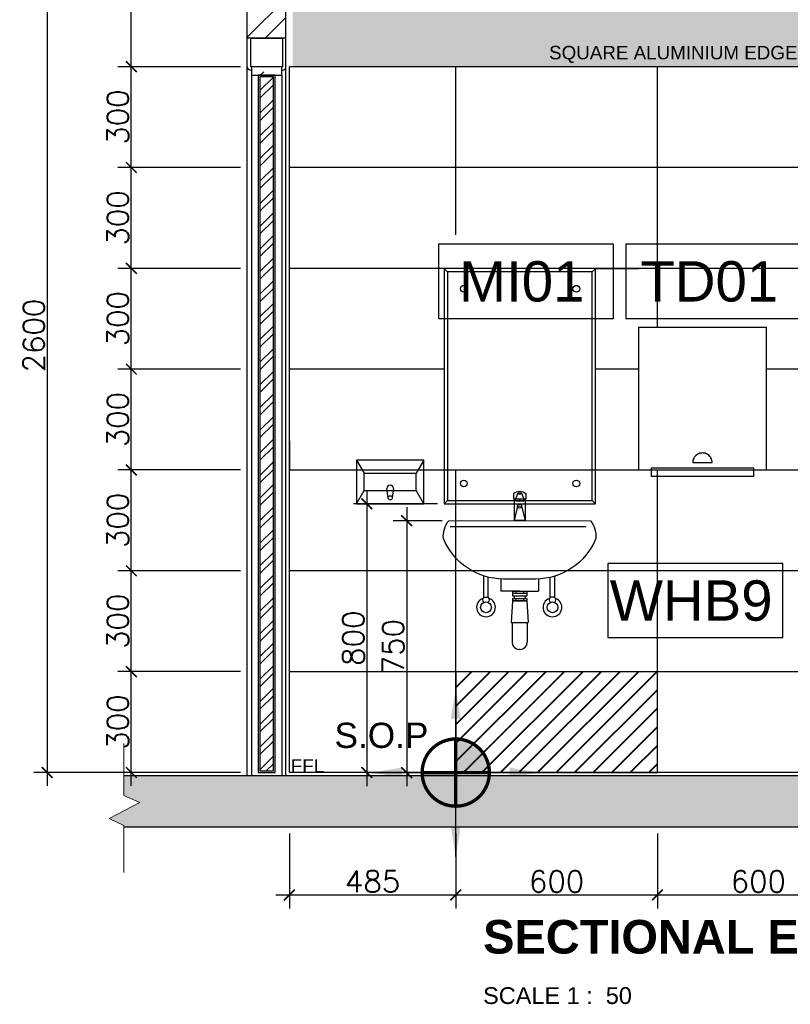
# Model space of a CAD drawing. Header units: millimetres. Extents: x -115474967 to 444143, y -74377 to 241828222.
# Tile 182 of 256: x -99565 to -97273, y 249056 to 251986. Entities that reach past the tile are written whole.
import ezdxf
from ezdxf.enums import TextEntityAlignment as Align

# ---------------------------------------------------------------- set-up
doc = ezdxf.new("R2010")
doc.units = ezdxf.units.MM
doc.header["$MEASUREMENT"] = 0
doc.layers.add('0-CONS-1', color=40, linetype='Continuous', plot=False)
for name, color, linetype in [('0-ELEV.25', 4, 'Continuous'), ('0-ELEV.35', 2, 'Continuous'), ('0-HACH', 9, 'Continuous'), ('00-2 Ceiling', 2, 'Continuous'), ('00-2 Walls', 4, 'Continuous'), ('00-3 Elev 02', 1, 'Continuous'), ('00-6 H-Brickwork', 9, 'Continuous'), ('04-6 H-Ceiling', 9, 'Continuous'), ('DIMS-20', 9, 'Continuous'), ('DOOR', 7, 'Continuous'), ('FITT-SANT', 5, 'Continuous'), ('Sanitary Fittings', 8, 'Continuous'), ('STRU-CONC', 3, 'Continuous'), ('TEXT-20', 2, 'Continuous'), ('TEXT-50', 2, 'Continuous'), ('TEXT-REFN', 5, 'Continuous'), ('TILE', 9, 'Continuous'), ('TILES', 8, 'Continuous')]:
    doc.layers.add(name, color=color, linetype=linetype)
doc.layers.add('0-GEN-GENERAL', color=7, linetype='Continuous', lineweight=25)
doc.layers.add('00-6 H-CS Ste Proposed', color=7, linetype='Continuous', true_color=0xf00000)
doc.layers.add('New_B  _  FLOORS  _  Slabs.exist_Pen_No__101', color=7, linetype='Continuous', lineweight=13, true_color=0x747474)
doc.styles.add('ARIAL', font='arial.ttf')
doc.styles.add('DIMS', font='simplex.shx')
doc.styles.add('TEXT-20', font='arial.ttf', dxfattribs={"height": 40})
doc.styles.add('TEXT-50', font='arial.ttf', dxfattribs={"height": 100})
doc.dimstyles.new('DIM-20', dxfattribs={"dimscale": 4, "dimtxt": 10, "dimasz": 8, "dimexe": 10, "dimexo": 5, "dimgap": 4, "dimtad": 1, "dimdec": 0, "dimrnd": 5, "dimdsep": 46, "dimtxsty": 'DIMS', "dimblk": 'ARCHTICK', "dimcen": 25, "dimdle": 10, "dimclrd": 9, "dimclre": 9, "dimclrt": 4, "dimadec": 0, "dimazin": 0, "dimtfac": 1, "dimtdec": 0, "dimtmove": 2, "dimatfit": 2, "dimfxl": 1, "dimtolj": 1, "dimtzin": 0, "dimarcsym": 0})
doc.dimstyles.new('Plans 1_100 SCALE', dxfattribs={"dimtxt": 175, "dimasz": 90, "dimexe": 90, "dimexo": 100, "dimgap": 60, "dimtad": 1, "dimdec": 0, "dimrnd": 5, "dimtxsty": 'ARIAL', "dimblk": 'ARCHTICK', "dimcen": 20, "dimdle": 90, "dimclrt": 2, "dimadec": 0, "dimazin": 0, "dimtfac": 1, "dimtdec": 0, "dimtix": 1, "dimtmove": 2, "dimatfit": 3, "dimfxl": 400, "dimfxlon": 1, "dimarcsym": 0})

# ---------------------------------------------------------------- blocks, each defined once
blk = doc.blocks.new('_ArchTick')
at = {"color": 0, "linetype": 'ByBlock', "const_width": 0.15}
blk.add_lwpolyline([(-0.5, -0.5), (0.5, 0.5)], dxfattribs=at)
blk = doc.blocks.new('*D220')
at = {"layer": 'Defpoints', "color": 0, "transparency": 16777216}
for p in [(-99233.1, 250046.1), (-98888.1, 250046.1), (-98888.1, 249746.1)]:
    blk.add_point(p, dxfattribs=at)
at = {"layer": 'DIMS-20', "color": 9, "lineweight": -2, "transparency": 16777216}
for p, q in [((-99233.1, 249706.1), (-99233.1, 250086.1)), ((-98908.1, 250046.1), (-99273.1, 250046.1)), ((-98908.1, 249746.1), (-99273.1, 249746.1))]:
    blk.add_line(p, q, dxfattribs=at)
at = {"layer": 'DIMS-20', "color": 9, "lineweight": -2, "transparency": 16777216, "xscale": 32, "yscale": 32, "zscale": 32}
for p, rotation in [((-99233.1, 250046.1), 90), ((-99233.1, 249746.1), 270)]:
    blk.add_blockref('_ArchTick', p, dxfattribs=dict(at, rotation=rotation))
at = {"layer": 'DIMS-20', "color": 4, "transparency": 16777216, "insert": (-99273.1, 249896.1), "char_height": 64, "attachment_point": 5, "rotation": 90, "style": 'DIMS'}
blk.add_mtext('\\A1;300', dxfattribs=at)
blk = doc.blocks.new('*D221')
at = {"layer": 'Defpoints', "color": 0, "transparency": 16777216}
for p in [(-99233.1, 250346.1), (-98888.1, 250346.1), (-98888.1, 250046.1)]:
    blk.add_point(p, dxfattribs=at)
at = {"layer": 'DIMS-20', "color": 9, "lineweight": -2, "transparency": 16777216}
for p, q in [((-99233.1, 250006.1), (-99233.1, 250386.1)), ((-98908.1, 250346.1), (-99273.1, 250346.1)), ((-98908.1, 250046.1), (-99273.1, 250046.1))]:
    blk.add_line(p, q, dxfattribs=at)
at = {"layer": 'DIMS-20', "color": 9, "lineweight": -2, "transparency": 16777216, "xscale": 32, "yscale": 32, "zscale": 32}
for p, rotation in [((-99233.1, 250346.1), 90), ((-99233.1, 250046.1), 270)]:
    blk.add_blockref('_ArchTick', p, dxfattribs=dict(at, rotation=rotation))
at = {"layer": 'DIMS-20', "color": 4, "transparency": 16777216, "insert": (-99273.1, 250196.1), "char_height": 64, "attachment_point": 5, "rotation": 90, "style": 'DIMS'}
blk.add_mtext('\\A1;300', dxfattribs=at)
blk = doc.blocks.new('*D222')
at = {"layer": 'Defpoints', "color": 0, "transparency": 16777216}
for p in [(-99233.1, 250646.1), (-98888.1, 250646.1), (-98888.1, 250346.1)]:
    blk.add_point(p, dxfattribs=at)
at = {"layer": 'DIMS-20', "color": 9, "lineweight": -2, "transparency": 16777216}
for p, q in [((-99233.1, 250306.1), (-99233.1, 250686.1)), ((-98908.1, 250646.1), (-99273.1, 250646.1)), ((-98908.1, 250346.1), (-99273.1, 250346.1))]:
    blk.add_line(p, q, dxfattribs=at)
at = {"layer": 'DIMS-20', "color": 9, "lineweight": -2, "transparency": 16777216, "xscale": 32, "yscale": 32, "zscale": 32}
for p, rotation in [((-99233.1, 250646.1), 90), ((-99233.1, 250346.1), 270)]:
    blk.add_blockref('_ArchTick', p, dxfattribs=dict(at, rotation=rotation))
at = {"layer": 'DIMS-20', "color": 4, "transparency": 16777216, "insert": (-99273.1, 250496.1), "char_height": 64, "attachment_point": 5, "rotation": 90, "style": 'DIMS'}
blk.add_mtext('\\A1;300', dxfattribs=at)
blk = doc.blocks.new('*D223')
at = {"layer": 'Defpoints', "color": 0, "transparency": 16777216}
for p in [(-99233.1, 250946.1), (-98888.1, 250946.1), (-98888.1, 250646.1)]:
    blk.add_point(p, dxfattribs=at)
at = {"layer": 'DIMS-20', "color": 9, "lineweight": -2, "transparency": 16777216}
for p, q in [((-99233.1, 250606.1), (-99233.1, 250986.1)), ((-98908.1, 250946.1), (-99273.1, 250946.1)), ((-98908.1, 250646.1), (-99273.1, 250646.1))]:
    blk.add_line(p, q, dxfattribs=at)
at = {"layer": 'DIMS-20', "color": 9, "lineweight": -2, "transparency": 16777216, "xscale": 32, "yscale": 32, "zscale": 32}
for p, rotation in [((-99233.1, 250946.1), 90), ((-99233.1, 250646.1), 270)]:
    blk.add_blockref('_ArchTick', p, dxfattribs=dict(at, rotation=rotation))
at = {"layer": 'DIMS-20', "color": 4, "transparency": 16777216, "insert": (-99273.1, 250796.1), "char_height": 64, "attachment_point": 5, "rotation": 90, "style": 'DIMS'}
blk.add_mtext('\\A1;300', dxfattribs=at)
blk = doc.blocks.new('*D224')
at = {"layer": 'Defpoints', "color": 0, "transparency": 16777216}
for p in [(-99233.1, 251246.1), (-98888.1, 251246.1), (-98888.1, 250946.1)]:
    blk.add_point(p, dxfattribs=at)
at = {"layer": 'DIMS-20', "color": 9, "lineweight": -2, "transparency": 16777216}
for p, q in [((-99233.1, 250906.1), (-99233.1, 251286.1)), ((-98908.1, 251246.1), (-99273.1, 251246.1)), ((-98908.1, 250946.1), (-99273.1, 250946.1))]:
    blk.add_line(p, q, dxfattribs=at)
at = {"layer": 'DIMS-20', "color": 9, "lineweight": -2, "transparency": 16777216, "xscale": 32, "yscale": 32, "zscale": 32}
for p, rotation in [((-99233.1, 251246.1), 90), ((-99233.1, 250946.1), 270)]:
    blk.add_blockref('_ArchTick', p, dxfattribs=dict(at, rotation=rotation))
at = {"layer": 'DIMS-20', "color": 4, "transparency": 16777216, "insert": (-99273.1, 251096.1), "char_height": 64, "attachment_point": 5, "rotation": 90, "style": 'DIMS'}
blk.add_mtext('\\A1;300', dxfattribs=at)
blk = doc.blocks.new('*D225')
at = {"layer": 'Defpoints', "color": 0, "transparency": 16777216}
for p in [(-99233.1, 251546.1), (-98888.1, 251546.1), (-98888.1, 251246.1)]:
    blk.add_point(p, dxfattribs=at)
at = {"layer": 'DIMS-20', "color": 9, "lineweight": -2, "transparency": 16777216}
for p, q in [((-99233.1, 251206.1), (-99233.1, 251586.1)), ((-98908.1, 251546.1), (-99273.1, 251546.1)), ((-98908.1, 251246.1), (-99273.1, 251246.1))]:
    blk.add_line(p, q, dxfattribs=at)
at = {"layer": 'DIMS-20', "color": 9, "lineweight": -2, "transparency": 16777216, "xscale": 32, "yscale": 32, "zscale": 32}
for p, rotation in [((-99233.1, 251546.1), 90), ((-99233.1, 251246.1), 270)]:
    blk.add_blockref('_ArchTick', p, dxfattribs=dict(at, rotation=rotation))
at = {"layer": 'DIMS-20', "color": 4, "transparency": 16777216, "insert": (-99273.1, 251396.1), "char_height": 64, "attachment_point": 5, "rotation": 90, "style": 'DIMS'}
blk.add_mtext('\\A1;300', dxfattribs=at)
blk = doc.blocks.new('*D226')
at = {"layer": 'Defpoints', "color": 0, "transparency": 16777216}
for p in [(-99233.1, 251846.1), (-98888.1, 251846.1), (-98888.1, 251546.1)]:
    blk.add_point(p, dxfattribs=at)
at = {"layer": 'DIMS-20', "color": 9, "lineweight": -2, "transparency": 16777216}
for p, q in [((-99233.1, 251506.1), (-99233.1, 251886.1)), ((-98908.1, 251846.1), (-99273.1, 251846.1)), ((-98908.1, 251546.1), (-99273.1, 251546.1))]:
    blk.add_line(p, q, dxfattribs=at)
at = {"layer": 'DIMS-20', "color": 9, "lineweight": -2, "transparency": 16777216, "xscale": 32, "yscale": 32, "zscale": 32}
for p, rotation in [((-99233.1, 251846.1), 90), ((-99233.1, 251546.1), 270)]:
    blk.add_blockref('_ArchTick', p, dxfattribs=dict(at, rotation=rotation))
at = {"layer": 'DIMS-20', "color": 4, "transparency": 16777216, "insert": (-99273.1, 251696.1), "char_height": 64, "attachment_point": 5, "rotation": 90, "style": 'DIMS'}
blk.add_mtext('\\A1;300', dxfattribs=at)
blk = doc.blocks.new('*D227')
at = {"layer": 'Defpoints', "color": 0, "transparency": 16777216}
for p in [(-99233.1, 252346.1), (-98888.1, 252346.1), (-98888.1, 251846.1)]:
    blk.add_point(p, dxfattribs=at)
at = {"layer": 'DIMS-20', "color": 9, "lineweight": -2, "transparency": 16777216}
for p, q in [((-99233.1, 251806.1), (-99233.1, 252386.1)), ((-98908.1, 252346.1), (-99273.1, 252346.1)), ((-98908.1, 251846.1), (-99273.1, 251846.1))]:
    blk.add_line(p, q, dxfattribs=at)
at = {"layer": 'DIMS-20', "color": 9, "lineweight": -2, "transparency": 16777216, "xscale": 32, "yscale": 32, "zscale": 32}
for p, rotation in [((-99233.1, 252346.1), 90), ((-99233.1, 251846.1), 270)]:
    blk.add_blockref('_ArchTick', p, dxfattribs=dict(at, rotation=rotation))
at = {"layer": 'DIMS-20', "color": 4, "transparency": 16777216, "insert": (-99273.1, 252096.1), "char_height": 64, "attachment_point": 5, "rotation": 90, "style": 'DIMS'}
blk.add_mtext('\\A1;500', dxfattribs=at)
blk = doc.blocks.new('*D228')
at = {"layer": 'Defpoints', "color": 0, "transparency": 16777216}
for p in [(-99233.1, 252346.1), (-99483.1, 249746.1), (-99233.1, 249746.1)]:
    blk.add_point(p, dxfattribs=at)
at = {"layer": 'DIMS-20', "color": 9, "lineweight": -2, "transparency": 16777216}
for p, q in [((-99483.1, 252386.1), (-99483.1, 249706.1)), ((-99253.1, 252346.1), (-99523.1, 252346.1)), ((-99253.1, 249746.1), (-99523.1, 249746.1))]:
    blk.add_line(p, q, dxfattribs=at)
at = {"layer": 'DIMS-20', "color": 9, "lineweight": -2, "transparency": 16777216, "xscale": 32, "yscale": 32, "zscale": 32}
for p, rotation in [((-99483.1, 252346.1), 90), ((-99483.1, 249746.1), 270)]:
    blk.add_blockref('_ArchTick', p, dxfattribs=dict(at, rotation=rotation))
at = {"layer": 'DIMS-20', "color": 4, "transparency": 16777216, "insert": (-99523.1, 251046.1), "char_height": 64, "attachment_point": 5, "rotation": 90, "style": 'DIMS'}
blk.add_mtext('\\A1;2600', dxfattribs=at)
blk = doc.blocks.new('*D233')
at = {"layer": 'Defpoints', "color": 0, "transparency": 16777216}
for p in [(-98763.1, 249584.6), (-98268.1, 249584.6), (-98268.1, 249381.8)]:
    blk.add_point(p, dxfattribs=at)
at = {"layer": 'DIMS-20', "color": 9, "lineweight": -2, "transparency": 16777216}
for p, q in [((-98763.1, 249564.6), (-98763.1, 249341.8)), ((-98268.1, 249564.6), (-98268.1, 249341.8)), ((-98803.1, 249381.8), (-98228.1, 249381.8))]:
    blk.add_line(p, q, dxfattribs=at)
at = {"layer": 'DIMS-20', "color": 9, "lineweight": -2, "transparency": 16777216, "xscale": 32, "yscale": 32, "zscale": 32, "rotation": 180}
blk.add_blockref('_ArchTick', (-98763.1, 249381.8), dxfattribs=at)
at = {"layer": 'DIMS-20', "color": 9, "lineweight": -2, "transparency": 16777216, "xscale": 32, "yscale": 32, "zscale": 32}
blk.add_blockref('_ArchTick', (-98268.1, 249381.8), dxfattribs=at)
at = {"layer": 'DIMS-20', "color": 4, "transparency": 16777216, "insert": (-98515.6, 249421.8), "char_height": 64, "attachment_point": 5, "style": 'DIMS'}
blk.add_mtext('\\A1;485', dxfattribs=at)
blk = doc.blocks.new('*D234')
at = {"layer": 'Defpoints', "color": 0, "transparency": 16777216}
for p in [(-98268.1, 249584.6), (-97668.1, 249584.6), (-97668.1, 249381.8)]:
    blk.add_point(p, dxfattribs=at)
at = {"layer": 'DIMS-20', "color": 9, "lineweight": -2, "transparency": 16777216}
for p, q in [((-98268.1, 249564.6), (-98268.1, 249341.8)), ((-97668.1, 249564.6), (-97668.1, 249341.8)), ((-98308.1, 249381.8), (-97628.1, 249381.8))]:
    blk.add_line(p, q, dxfattribs=at)
at = {"layer": 'DIMS-20', "color": 9, "lineweight": -2, "transparency": 16777216, "xscale": 32, "yscale": 32, "zscale": 32, "rotation": 180}
blk.add_blockref('_ArchTick', (-98268.1, 249381.8), dxfattribs=at)
at = {"layer": 'DIMS-20', "color": 9, "lineweight": -2, "transparency": 16777216, "xscale": 32, "yscale": 32, "zscale": 32}
blk.add_blockref('_ArchTick', (-97668.1, 249381.8), dxfattribs=at)
at = {"layer": 'DIMS-20', "color": 4, "transparency": 16777216, "insert": (-97968.1, 249421.8), "char_height": 64, "attachment_point": 5, "style": 'DIMS'}
blk.add_mtext('\\A1;600', dxfattribs=at)
blk = doc.blocks.new('*D235')
at = {"layer": 'Defpoints', "color": 0, "transparency": 16777216}
for p in [(-97668.1, 249584.6), (-97068.1, 249584.6), (-97068.1, 249381.8)]:
    blk.add_point(p, dxfattribs=at)
at = {"layer": 'DIMS-20', "color": 9, "lineweight": -2, "transparency": 16777216}
for p, q in [((-97668.1, 249564.6), (-97668.1, 249341.8)), ((-97068.1, 249564.6), (-97068.1, 249341.8)), ((-97708.1, 249381.8), (-97028.1, 249381.8))]:
    blk.add_line(p, q, dxfattribs=at)
at = {"layer": 'DIMS-20', "color": 9, "lineweight": -2, "transparency": 16777216, "xscale": 32, "yscale": 32, "zscale": 32, "rotation": 180}
blk.add_blockref('_ArchTick', (-97668.1, 249381.8), dxfattribs=at)
at = {"layer": 'DIMS-20', "color": 9, "lineweight": -2, "transparency": 16777216, "xscale": 32, "yscale": 32, "zscale": 32}
blk.add_blockref('_ArchTick', (-97068.1, 249381.8), dxfattribs=at)
at = {"layer": 'DIMS-20', "color": 4, "transparency": 16777216, "insert": (-97368.1, 249421.8), "char_height": 64, "attachment_point": 5, "style": 'DIMS'}
blk.add_mtext('\\A1;600', dxfattribs=at)
blk = doc.blocks.new('gala 652')
at = {"layer": 'Sanitary Fittings', "color": 4}
for p, q in [((226533.3, 27234.5), (226533.3, 27218.6)), ((226569.2, 27218.6), (226533.3, 27218.6)), ((226542.1, 27211.5), (226533.3, 27218.6)), ((226535.1, 27217.9), (226535.1, 27154.2)), ((226544.7, 27234.5), (226537.7, 27215)), ((226557.8, 27234.5), (226564.8, 27215)), ((226560.4, 27211.5), (226569.2, 27218.6)), ((226567.4, 27217.9), (226567.4, 27154.2)), ((226569.2, 27234.5), (226569.2, 27218.6)), ((226545.3, 27197.3), (226535.1, 27154.2)), ((226542.1, 27211.5), (226560.4, 27211.5)), ((226545.3, 27194.3), (226545.3, 27197.3)), ((226557.3, 27194.3), (226557.3, 27197.3)), ((226557.3, 27197.3), (226567.4, 27154.2)), ((226535.1, 27154.2), (226567.4, 27154.2))]:
    blk.add_line(p, q, dxfattribs=at)
blk.add_circle((226551.3, 27214.2), 2.08, dxfattribs=at)
for centre, radius, start, end in [((226551.3, 27214.5), 26.9, 48.0915, 131.9085), ((226551.3, 27197), 6.01, 3.3397, 176.6603)]:
    blk.add_arc(centre, radius, start, end, dxfattribs=at)
for centre, major_axis, ratio in [((226551.3, 27234.5), (-6.56, 0), 0.197107), ((226551.3, 27194.3), (6, 0), 0.435863)]:
    blk.add_ellipse(centre, major_axis=major_axis, ratio=ratio, dxfattribs=at)
blk = doc.blocks.new('B_FIXT REF-50')
blk.add_lwpolyline([(-217, 92), (217, 92), (217, -92), (-217, -92)], close=True)
at = {"style": 'TEXT-50'}
blk.add_attdef('F', text='', height=100, dxfattribs=at).set_placement((0, 0), align=Align.MIDDLE_CENTER)
blk = doc.blocks.new('*D591')
at = {"layer": 'Defpoints', "color": 0, "transparency": 16777216}
for p in [(-98289, 250495.3), (-98414.1, 249745.8), (-98289, 249745.8)]:
    blk.add_point(p, dxfattribs=at)
at = {"layer": 'DIMS-20', "color": 9, "lineweight": -2, "transparency": 16777216}
for p, q in [((-98414.1, 250535.3), (-98414.1, 249705.8)), ((-98309, 250495.3), (-98454.1, 250495.3)), ((-98309, 249745.8), (-98454.1, 249745.8))]:
    blk.add_line(p, q, dxfattribs=at)
at = {"layer": 'DIMS-20', "color": 9, "lineweight": -2, "transparency": 16777216, "xscale": 32, "yscale": 32, "zscale": 32}
for p, rotation in [((-98414.1, 250495.3), 90), ((-98414.1, 249745.8), 270)]:
    blk.add_blockref('_ArchTick', p, dxfattribs=dict(at, rotation=rotation))
at = {"layer": 'DIMS-20', "color": 4, "transparency": 16777216, "insert": (-98454.1, 250120.5), "char_height": 64, "attachment_point": 5, "rotation": 90, "style": 'DIMS'}
blk.add_mtext('\\A1;750', dxfattribs=at)
blk = doc.blocks.new('*D388')
at = {"layer": 'Defpoints', "color": 0, "transparency": 16777216}
for p in [(-98302.9, 250545.6), (-98532.6, 249745.8), (-98289, 249745.8)]:
    blk.add_point(p, dxfattribs=at)
at = {"layer": 'DIMS-20', "color": 9, "lineweight": -2, "transparency": 16777216}
for p, q in [((-98532.6, 250585.6), (-98532.6, 249705.8)), ((-98322.9, 250545.6), (-98572.6, 250545.6)), ((-98309, 249745.8), (-98572.6, 249745.8))]:
    blk.add_line(p, q, dxfattribs=at)
at = {"layer": 'DIMS-20', "color": 9, "lineweight": -2, "transparency": 16777216, "xscale": 32, "yscale": 32, "zscale": 32}
for p, rotation in [((-98532.6, 250545.6), 90), ((-98532.6, 249745.8), 270)]:
    blk.add_blockref('_ArchTick', p, dxfattribs=dict(at, rotation=rotation))
at = {"layer": 'DIMS-20', "color": 4, "transparency": 16777216, "insert": (-98572.6, 250145.7), "char_height": 64, "attachment_point": 5, "rotation": 90, "style": 'DIMS'}
blk.add_mtext('\\A1;800', dxfattribs=at)
blk = doc.blocks.new('center')
at = {"layer": '00-6 H-CS Ste Proposed', "true_color": 0xf00000}
h = blk.add_hatch(color=1, dxfattribs=at)
h.paths.add_polyline_path([(-1091490.8, -28160.3, 0.414214), (-1091590.8, -28060.3), (-1091590.8, -28160.3)])
h.paths.add_polyline_path([(-1091690.8, -28160.3, 0.414214), (-1091590.8, -28260.3), (-1091590.8, -28160.3)])
at = {"layer": '0-CONS-1'}
blk.add_circle((-1091590.8, -28160.3), 100, dxfattribs=at)
at = {"layer": '04-6 H-Ceiling', "linetype": 'Continuous', "ltscale": 25, "const_width": 10}
blk.add_lwpolyline([(-1091590.8, -28060.3, 0.414214), (-1091690.8, -28160.3, 0.414214), (-1091590.8, -28260.3, 0.414214), (-1091490.8, -28160.3, 0.414214), (-1091590.8, -28060.3)], format="xyb", dxfattribs=at)
for points in [[(-1091590.8, -28060.3), (-1091590.8, -28260.3)], [(-1091690.8, -28160.3), (-1091490.8, -28160.3)]]:
    blk.add_lwpolyline(points, dxfattribs=at)
at = {"layer": '00-6 H-CS Ste Proposed', "color": 1, "true_color": 0xf00000}
for points in [[(-1091590.8, -27910.3), (-1091590.8, -28160.3)], [(-1091840.8, -28160.3), (-1091590.8, -28160.3)], [(-1091590.8, -28410.3), (-1091590.8, -28160.3)], [(-1091340.8, -28160.3), (-1091590.8, -28160.3)]]:
    blk.add_leader(points, dimstyle='Plans 1_100 SCALE', override={"dimasz": 90}, dxfattribs=at)

msp = doc.modelspace()

# ---------------------------------------------------------------- hatches: boundary and pattern name
at = {"layer": '0-HACH'}
h = msp.add_hatch(dxfattribs=at)
h.set_pattern_fill('AR-CONC', color=8, scale=0.8, style=0)
h.set_pattern_definition([(50, (-388143.73, 216931.84), (145.747735, -12.75127), [15.24, -167.64]), (355, (-388143.73, 216931.84), (-28.19474, 152.84548), [12.192, -134.11247]), (100.451445, (-388131.59, 216930.78), (117.553, 140.0942), [12.95201, -142.472196]), (46.1842, (-388143.73, 216972.48), (216.86323, -33.63386), [22.86, -251.46]), (96.63556, (-388125.66, 216969.68), (189.9233, 197.9409), [19.42802, -213.70849]), (351.18415, (-388143.73, 216972.48), (189.9233, 197.9409), [18.28797, -201.16779]), (21, (-388123.41, 216962.32), (121.291513, -81.81216), [15.24, -167.64]), (326, (-388123.41, 216962.32), (49.44162, 147.35037), [12.192, -134.112]), (71.451445, (-388113.3, 216955.5), (170.733135, 65.538215), [12.95201, -142.47195]), (37.5, (-388143.733, 216931.844), (2.470883, 67.644031), [0, -132.4864, 0, -136.144, 0, -134.62]), (7.5, (-388143.73, 216931.844), (53.45573, 80.14446), [0, -77.6224, 0, -129.4384, 0, -51.308]), (327.5, (-388189.046, 216931.844), (108.472476, -4.582995), [0, -50.8, 0, -158.496, 0, -210.312]), (317.5, (-388209.37, 216931.84), (118.503345, 20.341193), [0, -66.04, 0, -105.2576, 0, -149.352])])
h.paths.add_polyline_path([(-95509.09793, 249584.58627), (-95509.09747, 249586.54035), (-95553.26026, 249608.01807), (-95461.41784, 249655.7836), (-95509.07513, 249676.60429), (-95509.07853, 249735.77192), (-99255.0074, 249735.77192), (-99255.00408, 249677.96623), (-99207.3468, 249657.14554), (-99299.18921, 249609.38001), (-99248.20799, 249584.58627)])
at = {"layer": '00-6 H-Brickwork'}
h = msp.add_hatch(dxfattribs=at)
h.set_pattern_fill('ANSI32', color=256, scale=12.5, angle=360, style=0)
h.set_pattern_definition([(45, (-388143.73, 216931.84), (-84.1899, 84.1899), []), (45, (-388087.61, 216931.84), (-84.1899, 84.1899), [])])
h.paths.add_polyline_path([(-98773.09124, 252495.73934), (-98788.24819, 252495.75402), (-98809.72591, 252451.59123), (-98857.49144, 252543.43365), (-98878.31213, 252495.77637), (-98888.09124, 252495.77192), (-98888.09124, 251930.77192), (-98773.09124, 251930.77192)])
h.paths.add_polyline_path([(-95753.09124, 252495.73934), (-95815.76859, 252495.75402), (-95837.24631, 252451.59123), (-95885.01184, 252543.43365), (-95905.83253, 252495.77637), (-95983.09124, 252495.77192), (-95991.21346, 252439.02204), (-95761.21346, 252439.02204)])
h.paths.add_polyline_path([(-95749.0163, 252439.02204), (-95979.0163, 252439.02204), (-95983.09124, 250205.77192), (-95983.09124, 249735.77192), (-95753.09124, 249735.77192)])
at = {"layer": '00-6 H-Brickwork', "lineweight": 0}
h = msp.add_hatch(dxfattribs=at)
h.set_pattern_fill('ANSI32', color=8, scale=5, angle=360, style=0)
h.set_pattern_definition([(45, (-1998959.665, 3065828.945), (-33.67596045, 33.67596045), []), (45, (-1998937.214, 3065828.945), (-33.67596045, 33.67596045), [])])
h.paths.add_polyline_path([(-98810.59124, 251831.19365), (-98850.59124, 251831.19365), (-98850.59124, 249750.66638), (-98810.59124, 249750.66638)])
at = {"layer": 'New_B  _  FLOORS  _  Slabs.exist_Pen_No__101', "linetype": 'Continuous', "lineweight": 0, "true_color": 0xb2c7b3, "transparency": 33554559}
h = msp.add_hatch(color=9, dxfattribs=at)
h.dxf.hatch_style = 1
h.paths.add_polyline_path([(-95983.09124, 252346.87986), (-98753.09124, 252346.87986), (-98753.09124, 251845.77192), (-95983.09124, 251845.77192)])
at = {"layer": 'New_B  _  FLOORS  _  Slabs.exist_Pen_No__101', "linetype": 'Continuous', "lineweight": 0, "true_color": 0x4b9560}
h = msp.add_hatch(dxfattribs=at)
h.set_pattern_fill('JIS_LC_8', color=105, scale=5, angle=360)
h.set_pattern_definition([(45, (-387223.653, 216960.48), (-27.5771645, 27.5771645), []), (45, (-387221.653, 216960.48), (-27.5771645, 27.5771645), [])])
h.paths.add_polyline_path([(-97668.09124, 250045.77192), (-98268.09124, 250045.77192), (-98268.09124, 249745.77192), (-97668.09124, 249745.77192)])

# ---------------------------------------------------------------- linework, layer by layer
at = {"color": 4}
for p, q in [((-98875.59124, 251835.93475), (-98878.09124, 251835.93475)), ((-98785.59124, 251835.93475), (-98783.09124, 251835.93475))]:
    msp.add_line(p, q, dxfattribs=at)
for p, q in [((-98875.59124, 251820.93475), (-98875.59124, 249736.16638)), ((-98785.59124, 251820.93475), (-98785.59124, 249736.16638))]:
    msp.add_line(p, q)
at = {"elevation": 0}
msp.add_lwpolyline([(-98810.59124, 251815.93475), (-98850.59124, 251815.93475), (-98850.59124, 249750.66638), (-98810.59124, 249750.66638)], close=True, dxfattribs=at)
for centre in [(-98243.95106, 251185.42885), (-97909.44974, 251185.42885), (-98243.95106, 250605.71095), (-97909.44974, 250605.71095)]:
    msp.add_circle(centre, 10)
at = {"color": 4}
for centre, start, end in [((-98878.09124, 251845.93475), 180, 270), ((-98783.09124, 251845.93475), 270, 0)]:
    msp.add_arc(centre, 10, start, end, dxfattribs=at)
at = {"layer": '0-ELEV.25'}
for p, q in [((-98763.09124, 249745.77192), (-98763.09124, 251845.77192)), ((-98763.09124, 250732.46623), (-98763.09124, 250644.93287)), ((-98163.09124, 250545.5699), (-98163.09124, 250544.73085)), ((-95993.09124, 249745.77192), (-98763.09124, 249745.77192))]:
    msp.add_line(p, q, dxfattribs=at)
at = {"layer": '0-ELEV.35'}
msp.add_lwpolyline([(-97852.85442, 251245.5699), (-98302.85442, 251245.5699), (-98302.85442, 250545.5699), (-97852.85442, 250545.5699)], close=True, dxfattribs=at)
at = {"layer": '0-GEN-GENERAL', "lineweight": 0}
msp.add_lwpolyline([(-99255.05918, 249448.1089), (-99255.02642, 249587.90229), (-99299.18921, 249609.38001), (-99207.3468, 249657.14554), (-99255.00408, 249677.96623), (-99255.01297, 249832.48365)], dxfattribs=at)
at = {"layer": '00-2 Walls'}
for p, q in [((-98888.09124, 249735.77192), (-98888.09124, 252495.73934)), ((-98773.09124, 249735.77192), (-98773.09124, 252495.73934)), ((-98773.09124, 251930.77192), (-98888.09124, 251930.77192))]:
    msp.add_line(p, q, dxfattribs=at)
at = {"layer": '00-3 Elev 02'}
msp.add_lwpolyline([(-98268.09124, 249745.77192), (-97668.09124, 249745.77192), (-97668.09124, 250045.77192), (-98268.09124, 250045.77192)], close=True, dxfattribs=at)
at = {"layer": 'DOOR', "color": 4, "elevation": 0}
for points in [[(-98785.59124, 251845.93475), (-98875.59124, 251845.93475), (-98875.59124, 251820.93475), (-98785.59124, 251820.93475)], [(-98805.59124, 251820.93475), (-98855.59124, 251820.93475), (-98855.59124, 249746.16638), (-98805.59124, 249746.16638)]]:
    msp.add_lwpolyline(points, close=True, dxfattribs=at)
at = {"layer": 'FITT-SANT', "linetype": 'Continuous'}
msp.add_line((-98284.42287, 250477.84782), (-97880.69443, 250477.84782), dxfattribs=at)
msp.add_line((-98284.42287, 250477.84782), (-97880.69443, 250477.84782), dxfattribs=at)
at = {"layer": 'FITT-SANT', "color": 9}
for p, q in [((-98184.84124, 250267.96888), (-98184.84124, 250331.06462)), ((-98184.84124, 250267.96888), (-98184.84124, 250331.06462)), ((-98171.34124, 250267.96888), (-98171.34124, 250327.18109)), ((-98171.34124, 250267.96888), (-98171.34124, 250327.18109)), ((-98134.09124, 250321.57359), (-98134.09124, 250285.49132)), ((-98134.09124, 250321.57359), (-98134.09124, 250285.49132)), ((-98022.09124, 250321.74366), (-98022.09124, 250285.49132)), ((-98022.09124, 250321.74366), (-98022.09124, 250285.49132)), ((-97987.16971, 250267.96888), (-97987.16971, 250326.42144)), ((-97987.16971, 250267.96888), (-97987.16971, 250326.42144)), ((-97973.66971, 250267.96888), (-97973.66971, 250330.31931)), ((-97973.66971, 250267.96888), (-97973.66971, 250330.31931)), ((-98078.09124, 250285.49132), (-98134.09124, 250285.49132)), ((-98078.09124, 250285.49132), (-98134.09124, 250285.49132)), ((-98099.09124, 250285.49132), (-98099.09124, 250278.49132)), ((-98099.09124, 250285.49132), (-98057.09124, 250285.49132)), ((-98099.09124, 250285.49132), (-98099.09124, 250278.49132)), ((-98099.09124, 250285.49132), (-98057.09124, 250285.49132)), ((-98099.09124, 250285.49132), (-98099.09124, 250278.49132)), ((-98099.09124, 250285.49132), (-98057.09124, 250285.49132)), ((-98099.09124, 250285.49132), (-98099.09124, 250278.49132)), ((-98099.09124, 250285.49132), (-98057.09124, 250285.49132)), ((-98099.09124, 250278.49132), (-98099.09124, 250271.49132)), ((-98057.09124, 250278.49132), (-98099.09124, 250278.49132)), ((-98057.09124, 250278.49132), (-98099.09124, 250278.49132)), ((-98099.09124, 250278.49132), (-98099.09124, 250271.49132)), ((-98057.09124, 250278.49132), (-98099.09124, 250278.49132)), ((-98057.09124, 250278.49132), (-98099.09124, 250278.49132)), ((-98089.77574, 250285.49132), (-98089.77574, 250278.49132)), ((-98089.77574, 250285.49132), (-98089.77574, 250278.49132)), ((-98089.77574, 250285.49132), (-98089.77574, 250278.49132)), ((-98089.77574, 250285.49132), (-98089.77574, 250278.49132)), ((-98078.09124, 250285.49132), (-98022.09124, 250285.49132)), ((-98078.09124, 250285.49132), (-98022.09124, 250285.49132)), ((-98066.40674, 250285.49132), (-98066.40674, 250278.49132)), ((-98066.40674, 250285.49132), (-98066.40674, 250278.49132)), ((-98066.40674, 250285.49132), (-98066.40674, 250278.49132)), ((-98066.40674, 250285.49132), (-98066.40674, 250278.49132)), ((-98057.09124, 250285.49132), (-98057.09124, 250278.49132)), ((-98057.09124, 250285.49132), (-98057.09124, 250278.49132)), ((-98057.09124, 250285.49132), (-98057.09124, 250278.49132)), ((-98057.09124, 250285.49132), (-98057.09124, 250278.49132)), ((-98057.09124, 250278.49132), (-98057.09124, 250271.49132)), ((-98057.09124, 250278.49132), (-98057.09124, 250271.49132)), ((-98184.84124, 250267.96888), (-98171.34124, 250267.96888)), ((-98184.84124, 250267.96888), (-98171.34124, 250267.96888)), ((-98099.02813, 250256.64866), (-98103.02173, 250192.49132)), ((-98099.02813, 250256.64866), (-98103.02173, 250192.49132)), ((-98099.09124, 250271.49132), (-98057.09124, 250271.49132)), ((-98099.09124, 250271.49132), (-98057.09124, 250271.49132)), ((-98099.02813, 250263.64866), (-98099.02813, 250256.64866)), ((-98099.02813, 250263.64866), (-98057.02813, 250263.64866)), ((-98099.02813, 250263.64866), (-98099.02813, 250256.64866)), ((-98099.02813, 250263.64866), (-98057.02813, 250263.64866)), ((-98099.02813, 250256.64866), (-98057.02813, 250256.64866)), ((-98057.02813, 250256.64866), (-98099.02813, 250256.64866)), ((-98099.02813, 250256.64866), (-98057.02813, 250256.64866)), ((-98057.02813, 250256.64866), (-98099.02813, 250256.64866)), ((-98094.09124, 250271.49132), (-98094.09124, 250263.64866)), ((-98094.09124, 250271.49132), (-98094.09124, 250263.64866)), ((-98089.71262, 250263.64866), (-98089.71262, 250256.64866)), ((-98089.71262, 250263.64866), (-98089.71262, 250256.64866)), ((-98066.46986, 250263.64866), (-98066.46986, 250256.64866)), ((-98066.46986, 250263.64866), (-98066.46986, 250256.64866)), ((-98062.09124, 250271.49132), (-98062.09124, 250263.64866)), ((-98062.09124, 250271.49132), (-98062.09124, 250263.64866)), ((-98057.02813, 250263.64866), (-98057.02813, 250256.64866)), ((-98057.02813, 250263.64866), (-98057.02813, 250256.64866)), ((-98057.02813, 250256.64866), (-98053.03453, 250192.49132)), ((-98057.02813, 250256.64866), (-98053.03453, 250192.49132)), ((-97973.66971, 250267.96888), (-97987.16971, 250267.96888)), ((-97973.66971, 250267.96888), (-97987.16971, 250267.96888)), ((-98103.08484, 250192.49132), (-98053.09764, 250192.49132)), ((-98103.08484, 250192.49132), (-98053.09764, 250192.49132)), ((-98100.52173, 250192.49132), (-98100.52173, 250133.49132)), ((-98100.52173, 250192.49132), (-98100.52173, 250133.49132)), ((-98055.53453, 250192.49132), (-98055.53453, 250133.49132)), ((-98055.53453, 250192.49132), (-98055.53453, 250133.49132)), ((-98076.59764, 250112.49132), (-98079.58484, 250112.49132)), ((-98076.59764, 250112.49132), (-98079.58484, 250112.49132))]:
    msp.add_line(p, q, dxfattribs=at)
at = {"layer": 'FITT-SANT', "linetype": 'Continuous'}
msp.add_lwpolyline([(-98289.01338, 250495.27371), (-98078.09124, 250495.77192), (-97867.1691, 250495.27371, -0.1960692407), (-97851.48136, 250442.02219, -0.3000500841), (-98029.83971, 250321.39335), (-98078.09124, 250321.39335), (-98126.34278, 250321.39335, -0.3000500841), (-98304.70112, 250442.02219, -0.1960692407)], format="xyb", close=True, dxfattribs=at)
msp.add_lwpolyline([(-98289.01338, 250495.27371), (-98078.09124, 250495.77192), (-97867.1691, 250495.27371, -0.1960692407), (-97851.48136, 250442.02219, -0.3000500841), (-98029.83971, 250321.39335), (-98078.09124, 250321.39335), (-98126.34278, 250321.39335, -0.3000500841), (-98304.70112, 250442.02219, -0.1960692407)], format="xyb", close=True, dxfattribs=at)
at = {"layer": 'FITT-SANT', "color": 9}
for centre in [(-98178.09124, 250237.46241), (-98178.09124, 250237.46241), (-97980.41971, 250237.46241), (-97980.41971, 250237.46241)]:
    msp.add_circle(centre, 16, dxfattribs=at)
for centre, radius, start, end in [((-98178.09124, 250237.46241), 28, 109.44055118, 70.55944882), ((-98178.09124, 250237.46241), 28, 109.44055118, 70.55944882), ((-98176.6264, 250259.96888), 11.46663, 135.75912071, 224.24087929), ((-98176.6264, 250259.96888), 11.46663, 135.75912071, 224.24087929), ((-98179.55609, 250259.96888), 11.46663, 315.75912071, 44.24087929), ((-98179.55609, 250259.96888), 11.46663, 315.75912071, 44.24087929), ((-97980.41971, 250237.46241), 28, 109.44055118, 70.55944882), ((-97980.41971, 250237.46241), 28, 109.44055118, 70.55944882), ((-97978.95487, 250259.96888), 11.46663, 135.75912071, 224.24087929), ((-97978.95487, 250259.96888), 11.46663, 135.75912071, 224.24087929), ((-97981.88456, 250259.96888), 11.46663, 315.75912071, 44.24087929), ((-97981.88456, 250259.96888), 11.46663, 315.75912071, 44.24087929), ((-98079.52173, 250133.49132), 21, 180, 270), ((-98079.52173, 250133.49132), 21, 180, 270), ((-98076.53453, 250133.49132), 21, 270, 0), ((-98076.53453, 250133.49132), 21, 270, 0)]:
    msp.add_arc(centre, radius, start, end, dxfattribs=at)
at = {"layer": 'Sanitary Fittings', "color": 4}
for p, q in [((-97724.73017, 251071.15548), (-97724.73017, 251070.82356)), ((-97724.73017, 251070.82356), (-97724.73017, 250875.65649)), ((-97724.73017, 251070.82356), (-97343.73017, 251070.82356)), ((-97343.73017, 251070.82356), (-97343.73017, 251071.15548)), ((-97343.73017, 250875.65649), (-97343.73017, 251070.82356)), ((-97724.73017, 250875.65649), (-97724.73017, 250763.99781)), ((-97343.73017, 250763.99781), (-97343.73017, 250875.65649)), ((-97724.73017, 250763.99781), (-97724.73017, 250696.50548)), ((-97343.73017, 250696.50548), (-97343.73017, 250763.99781)), ((-97724.73017, 250696.50548), (-97724.73017, 250645.70548)), ((-97343.73017, 250645.70548), (-97343.73017, 250696.50548)), ((-97563.18935, 250667.93048), (-97505.45316, 250667.93048)), ((-97686.63017, 250645.70548), (-97724.73017, 250645.70548)), ((-97686.63017, 250652.86853), (-97381.83017, 250652.86853)), ((-97686.63017, 250651.18091), (-97686.63017, 250627.09002)), ((-97381.83017, 250627.09002), (-97686.63017, 250627.09002)), ((-97381.83017, 250627.09002), (-97381.83017, 250651.18091)), ((-97343.73017, 250645.70548), (-97381.83017, 250645.70548))]:
    msp.add_line(p, q, dxfattribs=at)
for points in [[(-98563.03078, 250545.5699), (-98363.03078, 250545.5699), (-98363.03078, 250675.5699), (-98563.03078, 250675.5699), (-98563.03078, 250545.5699)], [(-98563.03078, 250675.5699), (-98540.22847, 250636.55031)], [(-98363.03078, 250675.5699), (-98385.8331, 250636.55031)], [(-98540.22847, 250584.58949), (-98540.22847, 250636.55031)], [(-98540.22847, 250636.55031), (-98385.8331, 250636.55031)], [(-98385.8331, 250584.58949), (-98385.8331, 250636.55031)], [(-98563.03078, 250545.5699), (-98540.22847, 250584.58949)], [(-98540.22847, 250584.58949), (-98385.8331, 250584.58949)], [(-98469.18504, 250563.35556), (-98472.80033, 250591.33402)], [(-98453.26124, 250591.33402), (-98456.87653, 250563.35556)], [(-98363.03078, 250545.5699), (-98385.8331, 250584.58949)]]:
    msp.add_lwpolyline(points, dxfattribs=at)
msp.add_circle((-98463.03078, 250563.35556), 6.15426, dxfattribs=at)
for centre, radius, start, end in [((-97534.32125, 250667.93048), 28.86809, 137.70502101, 145.85285316), ((-97534.32125, 250667.93048), 28.86809, 123.12457484, 131.06901229), ((-97534.32125, 250667.93048), 28.86809, 108.49226137, 116.39171494), ((-97534.32125, 250667.93048), 28.86809, 78.25221016, 101.74778984), ((-97534.32125, 250667.93048), 28.86809, 81.82852831, 98.17147169), ((-97534.32125, 250667.93048), 28.86809, 63.60828506, 71.50773863), ((-97534.32125, 250667.93048), 28.86809, 48.93098771, 56.87542516), ((-97534.32125, 250667.93048), 28.86809, 34.14714684, 42.29497899), ((-97534.32125, 250667.93048), 28.86809, 166.26883812, 180), ((-97534.32125, 250667.93048), 28.86809, 152.13310052, 161.02906753), ((-97534.32125, 250667.93048), 28.86809, 18.97093247, 27.86689948), ((-97534.32125, 250667.93048), 28.86809, 0, 13.73116188), ((-98463.03078, 250591.33402), 9.76954, 0, 180)]:
    msp.add_arc(centre, radius, start, end, dxfattribs=at)
for points, knots in [([(-97538.42445, 250696.50548), (-97540.83066, 250696.15195), (-97545.39778, 250694.90845), (-97551.69748, 250691.35437), (-97556.02577, 250687.2262), (-97558.76006, 250683.41047), (-97561.01049, 250679.36594), (-97562.76952, 250674.01793), (-97563.21835, 250669.92965), (-97563.18935, 250667.93048)], [0, 0, 0, 0, 0.1666666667, 0.3333333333, 0.5, 0.5833333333, 0.6666666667, 0.8333333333, 1, 1, 1, 1]), ([(-97505.45316, 250667.93048), (-97505.42416, 250669.92965), (-97505.87299, 250674.01793), (-97507.63202, 250679.36594), (-97509.88245, 250683.41047), (-97512.61674, 250687.2262), (-97516.94503, 250691.35437), (-97523.24473, 250694.90845), (-97527.81185, 250696.15195), (-97530.21806, 250696.50548)], [0, 0, 0, 0, 0.1666666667, 0.3333333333, 0.4166666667, 0.5, 0.6666666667, 0.8333333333, 1, 1, 1, 1])]:
    msp.add_open_spline(points, degree=3, knots=knots, dxfattribs=at)
at = {"layer": 'STRU-CONC', "color": 3}
for p, q in [((-95509.07853, 249735.77192), (-99255.0074, 249735.77192)), ((-99255.0272, 249584.58627), (-95509.09793, 249584.58627))]:
    msp.add_line(p, q, dxfattribs=at)
at = {"layer": 'STRU-CONC', "color": 3, "elevation": 0}
msp.add_lwpolyline([(-98878.09124, 251930.77192), (-98783.09124, 251930.77192), (-98783.09124, 251845.77192), (-98878.09124, 251845.77192)], close=True, dxfattribs=at)
at = {"layer": 'TILE', "color": 8}
for p, q in [((-98292.85442, 251235.5699), (-98302.85442, 251245.5699)), ((-97862.85442, 251235.5699), (-97852.85442, 251245.5699)), ((-98292.85442, 250555.5699), (-98302.85442, 250545.5699)), ((-97862.85442, 250555.5699), (-97852.85442, 250545.5699))]:
    msp.add_line(p, q, dxfattribs=at)
msp.add_lwpolyline([(-97862.85442, 251235.5699), (-98292.85442, 251235.5699), (-98292.85442, 250555.5699), (-97862.85442, 250555.5699)], close=True, dxfattribs=at)
at = {"layer": 'TILES'}
for p, q in [((-95983.09124, 251845.77192), (-98763.09124, 251845.77192)), ((-98268.09124, 251345.77192), (-98268.09124, 251845.77192)), ((-97668.09124, 251070.82356), (-97668.09124, 251845.77192)), ((-98302.85442, 251545.77192), (-98763.09124, 251545.77192)), ((-95983.09124, 251545.77192), (-98302.85442, 251545.77192)), ((-98302.85442, 251245.77192), (-98763.09124, 251245.77192)), ((-97852.85442, 251245.78487), (-97724.73017, 251245.79224)), ((-97724.73017, 251245.77192), (-97852.85442, 251245.77192)), ((-95868.09124, 251245.77192), (-97724.73017, 251245.77192)), ((-98302.85442, 250945.77192), (-98763.09124, 250945.77192)), ((-97724.73017, 250945.77192), (-97852.85442, 250945.77192)), ((-97038.53796, 250945.77192), (-97343.73017, 250945.77192)), ((-96935.40594, 250645.77192), (-98763.09124, 250645.77192)), ((-98268.09124, 249745.77192), (-98268.09124, 250645.77192)), ((-97668.09124, 249745.77192), (-97668.09124, 250645.44787)), ((-96146.40592, 250345.77192), (-98763.09124, 250345.77192)), ((-96259.86492, 250045.77192), (-98763.09124, 250045.77192))]:
    msp.add_line(p, q, dxfattribs=at)

# ---------------------------------------------------------------- block references
at = {"layer": '00-2 Ceiling', "color": 1}
msp.add_blockref('center', (993322.70284, 277906.06892), dxfattribs=at)
at = {"layer": 'Sanitary Fittings', "xscale": -1}
msp.add_blockref('gala 652', (128473.18809, 223341.60851), dxfattribs=at)
msp.add_blockref('gala 652', (128473.18809, 223341.60851), dxfattribs=at)
at = {"layer": 'TEXT-REFN'}
ref = msp.add_blockref('B_FIXT REF-50', (-98059.37927, 251207.3738), dxfattribs=dict(at, xscale=-1.200000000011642, yscale=1.199999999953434, zscale=1.2))
ref.add_attrib('F', 'MI01', dxfattribs={"layer": '0', "height": 120, "style": 'TEXT-50'}).set_placement((-98071.65758, 251207.3738), align=Align.MIDDLE_CENTER)
ref = msp.add_blockref('B_FIXT REF-50', (-97501.71905, 251207.3738), dxfattribs=dict(at, xscale=-1.200000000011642, yscale=1.199999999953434, zscale=1.2))
ref.add_attrib('F', 'TD01', dxfattribs={"layer": '0', "height": 120, "style": 'TEXT-50'}).set_placement((-97513.99736, 251207.3738), align=Align.MIDDLE_CENTER)
ref = msp.add_blockref('B_FIXT REF-50', (-97555.67782, 250257.82491), dxfattribs=dict(at, xscale=-1.200000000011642, yscale=1.199999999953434, zscale=1.2))
ref.add_attrib('F', 'WHB9', dxfattribs={"layer": '0', "height": 120, "style": 'TEXT-50'}).set_placement((-97567.95613, 250257.82491), align=Align.MIDDLE_CENTER)
ref = msp.add_blockref('B_FIXT REF-50', (-97555.67782, 250257.82491), dxfattribs=dict(at, xscale=-1.200000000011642, yscale=1.199999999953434, zscale=1.2))
ref.add_attrib('F', 'WHB9', dxfattribs={"layer": '0', "height": 120, "style": 'TEXT-50'}).set_placement((-97567.95613, 250257.82491), align=Align.MIDDLE_CENTER)

# ---------------------------------------------------------------- texts
at = {"layer": 'TEXT-20', "color": 7, "linetype": 'Continuous', "attachment_point": 1, "style": 'TEXT-20'}
for s, insert, char_height, width in [('\\P\\PSQUARE ALUMINIUM EDGE STRIP ', (-97990.53983, 252041.33853), 40, 922.4485857), ('S.O.P', (-98628.79408, 249894.22768, 2991527.69531), 75, 940.7808956), ('{\\fArial|b1|i0|c238|p34;\\H2.5x;\\C3;SECTIONAL ELEVATION \\fArial|b1|i0|c0|p34;B\\H1.5x;-\\H0.6667x;B\\H1.5x;\\P\\fArial|b0|i0|c0|p34;\\H0.3333x;\\C7;SCALE 1 :  50\\H1.8x; }', (-98186.73731, 249357.26767), 40, 4165.3999661)]:
    msp.add_mtext(s, dxfattribs=dict(at, insert=insert, char_height=char_height, width=width))
at = {"layer": 'TEXT-50', "color": 7, "linetype": 'Continuous', "insert": (-98659.4806, 249745.70581, -213.96629), "char_height": 40, "width": 974.9219681, "attachment_point": 9, "style": 'TEXT-50'}
msp.add_mtext('{\\fArial|b0|i0|c0|p34;FFL}', dxfattribs=at)

# ---------------------------------------------------------------- dimensions: what is measured, and where the dimension line sits
at = {"layer": 'DIMS-20'}
for base, p1, p2, picture, middle in [((-99483.09124, 249746.09759), (-99233.09124, 252346.09759), (-99233.09124, 249746.09759), '*D228', (-99523.09124, 251046.09759)), ((-99233.09124, 252346.09759), (-98888.09124, 251846.09759), (-98888.09124, 252346.09759), '*D227', (-99273.09124, 252096.09759)), ((-99233.09124, 251846.09759), (-98888.09124, 251546.09759), (-98888.09124, 251846.09759), '*D226', (-99273.09124, 251696.09759)), ((-99233.09124, 251546.09759), (-98888.09124, 251246.09759), (-98888.09124, 251546.09759), '*D225', (-99273.09124, 251396.09759)), ((-99233.09124, 251246.09759), (-98888.09124, 250946.09759), (-98888.09124, 251246.09759), '*D224', (-99273.09124, 251096.09759)), ((-99233.09124, 250946.09759), (-98888.09124, 250646.09759), (-98888.09124, 250946.09759), '*D223', (-99273.09124, 250796.09759)), ((-99233.09124, 250646.09759), (-98888.09124, 250346.09759), (-98888.09124, 250646.09759), '*D222', (-99273.09124, 250496.09759)), ((-98532.56974, 249745.77192), (-98302.85442, 250545.5699), (-98289.01338, 249745.77192), '*D388', (-98572.56974, 250145.67091)), ((-98414.0894, 249745.77192), (-98289.01338, 250495.27371), (-98289.01338, 249745.77192), '*D591', (-98454.0894, 250120.52282)), ((-99233.09124, 250346.09759), (-98888.09124, 250046.09759), (-98888.09124, 250346.09759), '*D221', (-99273.09124, 250196.09759)), ((-99233.09124, 250046.09759), (-98888.09124, 249746.09759), (-98888.09124, 250046.09759), '*D220', (-99273.09124, 249896.09759))]:
    dim = msp.add_linear_dim(base=base, p1=p1, p2=p2, angle=90, dimstyle='DIM-20', override={"dimtxt": 16, "dimgap": 2}, dxfattribs=at)
    dim.commit()
    dim.dimension.update_dxf_attribs({"geometry": picture, "text_midpoint": middle})
dim = msp.add_linear_dim(base=(-98268.09124, 249381.76882), p1=(-98763.09124, 249584.58627), p2=(-98268.09124, 249584.58627), text='485', dimstyle='DIM-20', override={"dimtxt": 16, "dimgap": 2}, dxfattribs=at)
dim.commit()
dim.dimension.update_dxf_attribs({"geometry": '*D233', "text_midpoint": (-98515.59124, 249421.76882)})
for base, p1, p2, picture, middle in [((-97668.09124, 249381.76882), (-98268.09124, 249584.58627), (-97668.09124, 249584.58627), '*D234', (-97968.09124, 249421.76882)), ((-97068.09124, 249381.76882), (-97668.09124, 249584.58627), (-97068.09124, 249584.58627), '*D235', (-97368.09124, 249421.76882))]:
    dim = msp.add_linear_dim(base=base, p1=p1, p2=p2, dimstyle='DIM-20', override={"dimtxt": 16, "dimgap": 2}, dxfattribs=at)
    dim.commit()
    dim.dimension.update_dxf_attribs({"geometry": picture, "text_midpoint": middle})

doc.saveas('drawing.dxf')
